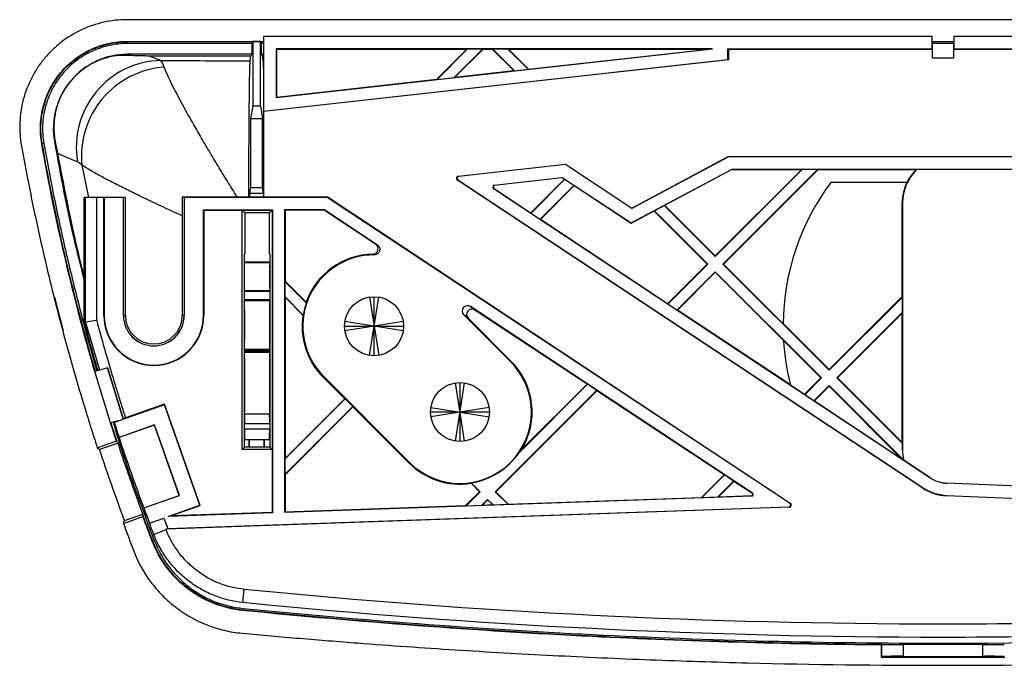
# Paper-space layout '_Bottom' of a CAD drawing. Header units: millimetres. Extents: x 11 to 183, y 73 to 133.
# Tile 1 of 2: x 11 to 103, y 73 to 133. Entities that reach past the tile are written whole.
import ezdxf

# ---------------------------------------------------------------- set-up
doc = ezdxf.new("R2010")
doc.units = ezdxf.units.MM

psp = doc.layouts.new('_Bottom')

# ---------------------------------------------------------------- linework, layer by layer
at = {"color": 7, "linetype": 'Continuous', "lineweight": 25}
for p, q in [((173.264, 133.077), (21.208, 133.077)), ((33.944, 131.505), (33.939, 131.51)), ((96.227, 131.505), (33.944, 131.505)), ((33.944, 131.505), (33.944, 124.567)), ((96.227, 131.505), (96.232, 131.51)), ((96.227, 130.348), (96.227, 131.505)), ((98.244, 131.505), (98.239, 131.51)), ((164.527, 131.505), (98.244, 131.505)), ((98.244, 131.505), (98.244, 130.348)), ((21.274, 131.056), (33.939, 131.056)), ((21.274, 130.857), (21.274, 131.056)), ((32.914, 131.014), (21.274, 131.014)), ((32.836, 130.857), (21.274, 130.857)), ((32.923, 131.032), (32.836, 130.857)), ((32.836, 130.857), (32.836, 129.857)), ((33.648, 131.032), (32.923, 131.032)), ((32.923, 131.032), (32.923, 125.063)), ((33.736, 130.857), (33.648, 131.032)), ((33.648, 125.063), (33.648, 131.032)), ((33.736, 129.857), (33.736, 130.857)), ((33.936, 130.857), (33.736, 130.857)), ((33.936, 131.049), (33.936, 116.531)), ((35.101, 130.348), (35.101, 125.833)), ((35.101, 125.833), (75.758, 130.348)), ((75.758, 130.348), (35.101, 130.348)), ((35.101, 130.348), (35.136, 130.313)), ((52.848, 130.313), (35.136, 130.313)), ((35.136, 130.313), (35.136, 125.872)), ((52.848, 130.313), (50.065, 127.53)), ((52.915, 130.331), (50.1, 127.516)), ((54.329, 130.331), (51.691, 127.693)), ((51.767, 127.719), (54.361, 130.313)), ((52.848, 130.313), (52.915, 130.331)), ((54.329, 130.331), (52.915, 130.331)), ((54.329, 130.331), (54.361, 130.313)), ((55.257, 130.313), (54.361, 130.313)), ((55.289, 130.331), (55.257, 130.313)), ((57.243, 128.327), (55.257, 130.313)), ((56.703, 130.331), (55.289, 130.331)), ((57.304, 128.316), (55.289, 130.331)), ((56.703, 130.331), (56.77, 130.313)), ((58.576, 128.458), (56.703, 130.331)), ((75.127, 130.313), (56.77, 130.313)), ((58.605, 128.478), (56.77, 130.313)), ((58.605, 128.478), (75.127, 130.313)), ((75.127, 130.313), (75.758, 130.348)), ((77.201, 130.348), (96.227, 130.348)), ((77.201, 129.371), (77.201, 130.348)), ((77.201, 130.348), (77.244, 130.305)), ((96.236, 130.305), (77.244, 130.305)), ((77.244, 130.305), (77.244, 129.332)), ((96.227, 130.348), (96.236, 130.34)), ((96.232, 131.056), (98.239, 131.056)), ((96.236, 131.049), (96.236, 129.513)), ((98.236, 130.857), (96.236, 130.857)), ((98.236, 129.513), (98.236, 131.049)), ((98.244, 130.348), (98.236, 130.34)), ((117.227, 130.305), (98.236, 130.305)), ((98.244, 130.348), (117.27, 130.348)), ((32.836, 129.857), (21.274, 129.857)), ((21.274, 129.746), (21.274, 129.857)), ((32.753, 129.692), (23.284, 129.692)), ((32.694, 129.246), (32.753, 129.692)), ((32.753, 129.692), (32.836, 129.857)), ((33.736, 129.857), (33.818, 129.692)), ((33.936, 129.857), (33.736, 129.857)), ((33.818, 129.692), (33.877, 129.242)), ((33.936, 129.692), (33.818, 129.692)), ((33.944, 124.567), (77.201, 129.371)), ((77.201, 129.371), (77.244, 129.332)), ((96.236, 129.513), (98.236, 129.513)), ((77.244, 129.332), (33.936, 124.522)), ((57.304, 128.316), (58.576, 128.458)), ((58.576, 128.458), (58.605, 128.478)), ((35.136, 125.872), (50.065, 127.53)), ((50.1, 127.516), (50.065, 127.53)), ((50.1, 127.516), (51.691, 127.693)), ((51.691, 127.693), (51.767, 127.719)), ((51.767, 127.719), (57.243, 128.327)), ((57.243, 128.327), (57.304, 128.316)), ((35.101, 125.833), (35.136, 125.872)), ((32.923, 125.063), (32.722, 123.857)), ((32.923, 125.063), (33.648, 125.063)), ((33.648, 125.063), (33.849, 123.857)), ((32.722, 123.857), (32.722, 117.439)), ((32.722, 123.857), (33.849, 123.857)), ((33.849, 117.439), (33.849, 123.857)), ((33.944, 124.567), (33.936, 124.557)), ((13.468, 121.551), (13.272, 121.517)), ((14.522, 121.737), (14.453, 121.724)), ((77.244, 120.283), (68.234, 115.477)), ((68.236, 115.528), (77.233, 120.326)), ((77.244, 120.283), (77.233, 120.326)), ((77.233, 120.326), (117.227, 120.326)), ((117.27, 120.283), (77.244, 120.283)), ((52.088, 118.507), (62.062, 119.614)), ((62.051, 119.569), (52.093, 118.463)), ((62.051, 119.569), (62.062, 119.614)), ((68.234, 115.477), (62.051, 119.569)), ((62.062, 119.614), (68.236, 115.528)), ((52.093, 118.463), (52.088, 118.507)), ((55.405, 117.668), (61.762, 118.374)), ((55.408, 117.659), (61.76, 118.365)), ((61.762, 118.374), (61.76, 118.365)), ((61.76, 118.365), (68.169, 114.122)), ((61.762, 118.374), (68.17, 114.133)), ((68.169, 114.122), (77.585, 119.144)), ((68.17, 114.133), (77.582, 119.153)), ((84.146, 119.135), (76.022, 111.012)), ((84.079, 119.118), (76.022, 111.061)), ((76.729, 110.305), (85.56, 119.135)), ((76.779, 110.305), (85.592, 119.118)), ((77.536, 119.118), (84.079, 119.118)), ((77.582, 119.153), (77.585, 119.144)), ((77.582, 119.153), (118.401, 119.126)), ((77.585, 119.144), (118.409, 119.118)), ((84.146, 119.135), (84.079, 119.118)), ((84.146, 119.135), (85.56, 119.135)), ((85.592, 119.118), (85.56, 119.135)), ((85.592, 119.118), (94.756, 119.118)), ((94.794, 119.133), (94.756, 119.118)), ((32.722, 117.439), (32.633, 116.906)), ((32.722, 117.439), (33.849, 117.439)), ((33.936, 116.919), (33.849, 117.439)), ((52.02, 118.161), (51.996, 118.125)), ((95.357, 89.425), (51.996, 118.125)), ((52.02, 118.161), (95.381, 89.461)), ((61.972, 118.224), (58.812, 115.063)), ((62.002, 118.205), (58.829, 115.031)), ((62.853, 117.641), (59.68, 114.468)), ((62.883, 117.622), (59.722, 114.461)), ((93.878, 117.918), (86.786, 117.918)), ((21.06, 116.513), (17.236, 116.513)), ((17.236, 104.923), (17.236, 116.513)), ((17.357, 104.939), (17.357, 116.513)), ((18.375, 116.513), (18.375, 105.074)), ((19.06, 105.513), (19.06, 116.513)), ((19.095, 116.505), (19.086, 116.513)), ((19.095, 116.505), (19.095, 105.513)), ((20.877, 116.505), (19.095, 116.505)), ((20.877, 116.505), (20.886, 116.513)), ((20.877, 105.513), (20.877, 116.505)), ((20.886, 105.513), (20.886, 116.513)), ((21.06, 105.513), (21.06, 116.513)), ((39.942, 116.531), (26.36, 116.531)), ((26.36, 116.531), (26.36, 105.513)), ((26.544, 116.522), (26.535, 116.531)), ((26.535, 116.531), (26.535, 105.513)), ((26.544, 116.522), (26.544, 105.513)), ((39.876, 116.522), (26.544, 116.522)), ((39.876, 116.522), (39.879, 116.531)), ((82.983, 87.99), (39.876, 116.522)), ((39.942, 116.531), (83.007, 88.026)), ((55.405, 117.276), (55.424, 117.305)), ((96.007, 90.403), (55.405, 117.276)), ((58.812, 115.063), (55.424, 117.305)), ((76.022, 111.012), (71.262, 115.772)), ((76.022, 111.061), (71.294, 115.789)), ((93.429, 116.018), (93.462, 116.018)), ((93.429, 107.274), (93.429, 116.018)), ((93.462, 116.018), (93.462, 93.018)), ((28.325, 115.348), (34.77, 115.348)), ((28.325, 105.513), (28.325, 115.348)), ((28.325, 115.348), (28.36, 115.313)), ((28.36, 115.313), (34.736, 115.313)), ((28.36, 115.313), (28.36, 105.513)), ((31.936, 93.013), (31.936, 115.313)), ((32.184, 115.065), (31.936, 115.313)), ((34.487, 115.065), (32.184, 115.065)), ((32.184, 115.065), (32.184, 111.245)), ((34.487, 115.065), (34.77, 115.348)), ((34.487, 111.245), (34.487, 115.065)), ((34.736, 115.313), (34.736, 87.171)), ((34.77, 115.348), (34.77, 87.137)), ((39.602, 115.348), (35.901, 115.348)), ((35.901, 115.348), (35.901, 87.177)), ((35.901, 115.348), (35.936, 115.313)), ((35.936, 115.313), (35.936, 108.721)), ((39.591, 115.313), (35.936, 115.313)), ((39.602, 115.348), (39.591, 115.313)), ((44.373, 112.148), (39.591, 115.313)), ((44.54, 112.08), (39.602, 115.348)), ((58.812, 115.063), (58.829, 115.031)), ((59.68, 114.468), (58.829, 115.031)), ((68.234, 115.477), (68.236, 115.528)), ((75.266, 110.305), (70.308, 115.263)), ((75.315, 110.305), (70.34, 115.28)), ((59.722, 114.461), (59.68, 114.468)), ((71.576, 106.615), (59.722, 114.461)), ((68.17, 114.133), (68.169, 114.122)), ((32.184, 111.245), (32.154, 111.214)), ((32.154, 93.232), (32.154, 111.214)), ((32.167, 110.51), (32.167, 111.227)), ((34.487, 111.245), (34.517, 111.214)), ((34.504, 111.227), (34.504, 110.51)), ((34.517, 111.214), (34.517, 93.232)), ((76.022, 111.061), (76.022, 111.012)), ((32.167, 110.51), (34.504, 110.51)), ((32.167, 110.51), (32.167, 110.414)), ((34.504, 110.414), (32.167, 110.414)), ((34.504, 110.414), (34.504, 110.51)), ((75.266, 110.305), (71.576, 106.615)), ((75.315, 110.305), (71.593, 106.582)), ((75.266, 110.305), (75.315, 110.305)), ((86.629, 100.405), (76.729, 110.305)), ((76.779, 110.305), (76.729, 110.305)), ((82.337, 104.747), (76.779, 110.305)), ((76.022, 109.597), (72.444, 106.019)), ((76.022, 109.548), (72.486, 106.012)), ((85.922, 99.698), (76.022, 109.597)), ((76.022, 109.548), (76.022, 109.597)), ((82.375, 103.196), (76.022, 109.548)), ((35.918, 108.689), (35.936, 108.721)), ((35.918, 108.689), (35.918, 107.275)), ((35.918, 108.689), (37.918, 106.689)), ((37.904, 106.753), (35.936, 108.721)), ((32.167, 107.849), (32.167, 107.753)), ((32.167, 107.849), (34.504, 107.849)), ((32.167, 107.019), (32.167, 107.753)), ((34.504, 107.753), (32.167, 107.753)), ((34.504, 107.753), (34.504, 107.849)), ((34.504, 107.753), (34.504, 107.019)), ((14.467, 107.23), (15.26, 104.08)), ((32.167, 107.019), (34.504, 107.019)), ((34.504, 106.884), (32.168, 106.884)), ((35.918, 107.275), (35.936, 107.208)), ((37.637, 105.557), (35.918, 107.275)), ((35.936, 107.208), (35.936, 92.187)), ((37.599, 105.545), (35.936, 107.208)), ((37.918, 106.689), (37.904, 106.753)), ((43.803, 107.233), (44.669, 101.802)), ((43.803, 101.802), (44.669, 107.233)), ((44.236, 101.768), (44.236, 107.268)), ((71.576, 106.615), (71.593, 106.582)), ((72.444, 106.019), (71.593, 106.582)), ((93.429, 107.274), (86.629, 100.474)), ((86.629, 100.405), (93.453, 107.229)), ((93.453, 107.229), (93.429, 107.274)), ((93.453, 105.815), (93.453, 107.229)), ((19.06, 105.513), (19.095, 105.513)), ((20.877, 105.513), (21.06, 105.513)), ((26.544, 105.513), (26.36, 105.513)), ((28.36, 105.513), (28.325, 105.513)), ((37.637, 105.557), (37.599, 105.545)), ((52.58, 105.571), (56.934, 101.217)), ((52.996, 105.254), (52.58, 105.571)), ((79.494, 88.944), (53.21, 106.341)), ((53.21, 106.341), (53.626, 106.024)), ((64.072, 99.11), (53.626, 106.024)), ((72.486, 106.012), (72.444, 106.019)), ((83.015, 99.044), (72.486, 106.012)), ((93.453, 105.815), (87.336, 99.698)), ((87.405, 99.698), (93.429, 105.721)), ((93.429, 105.721), (93.453, 105.815)), ((93.429, 93.675), (93.429, 105.721)), ((18.693, 100.425), (17.357, 104.939)), ((17.358, 104.937), (18.375, 105.073)), ((46.951, 104.085), (41.52, 104.951)), ((46.951, 104.951), (41.52, 104.085)), ((52.996, 105.254), (56.984, 101.266)), ((82.337, 104.766), (86.629, 100.474)), ((41.486, 104.518), (46.986, 104.518)), ((82.376, 103.175), (85.853, 99.698)), ((32.167, 102.214), (32.167, 102.244)), ((34.504, 102.244), (32.167, 102.244)), ((32.167, 102.214), (34.504, 102.214)), ((32.168, 102.379), (34.504, 102.379)), ((34.503, 102.067), (32.168, 102.067)), ((34.504, 102.244), (34.504, 102.214)), ((56.934, 101.217), (56.984, 101.266)), ((19.425, 100.649), (18.223, 100.281)), ((19.685, 95.5), (18.223, 100.281)), ((20.887, 95.868), (19.425, 100.649)), ((86.629, 100.474), (86.629, 100.405)), ((39.537, 99.819), (39.487, 99.769)), ((41.502, 97.754), (39.487, 99.769)), ((47.537, 91.819), (39.537, 99.819)), ((52.669, 93.802), (51.803, 99.233)), ((51.803, 93.802), (52.669, 99.233)), ((52.236, 93.768), (52.236, 99.268)), ((64.114, 99.103), (57.732, 92.722)), ((64.072, 99.11), (57.946, 92.985)), ((64.072, 99.11), (64.114, 99.103)), ((64.965, 98.54), (64.114, 99.103)), ((84.334, 98.179), (85.853, 99.698)), ((85.922, 99.698), (84.358, 98.134)), ((85.853, 99.698), (85.922, 99.698)), ((93.453, 93.581), (87.336, 99.698)), ((87.405, 99.698), (87.336, 99.698)), ((87.405, 99.698), (93.429, 93.675)), ((64.965, 98.54), (55.516, 89.091)), ((64.982, 98.508), (55.566, 89.091)), ((64.965, 98.54), (64.982, 98.508)), ((76.836, 90.662), (64.982, 98.508)), ((83.012, 99.054), (84.334, 98.179)), ((84.334, 98.179), (84.358, 98.134)), ((86.629, 98.991), (85.209, 97.571)), ((85.268, 97.561), (86.629, 98.922)), ((93.562, 92.058), (86.629, 98.991)), ((86.629, 98.922), (86.629, 98.991)), ((86.629, 98.922), (93.318, 92.232)), ((24.716, 97.245), (21.073, 95.966)), ((24.694, 97.2), (24.716, 97.245)), ((28.027, 87.809), (24.716, 97.245)), ((41.552, 97.754), (35.918, 92.121)), ((41.502, 97.754), (35.936, 92.187)), ((41.552, 97.754), (41.502, 97.754)), ((41.552, 97.754), (42.259, 97.047)), ((85.209, 97.571), (84.358, 98.134)), ((85.268, 97.561), (85.209, 97.571)), ((85.268, 97.561), (93.318, 92.232)), ((24.694, 97.2), (20.017, 95.559)), ((27.983, 87.831), (24.694, 97.2)), ((32.172, 96.35), (34.499, 96.35)), ((42.259, 97.047), (35.918, 90.706)), ((42.259, 96.998), (35.936, 90.674)), ((42.259, 97.047), (42.259, 96.998)), ((47.487, 91.769), (42.259, 96.998)), ((54.986, 96.518), (49.486, 96.518)), ((49.52, 96.951), (54.951, 96.085)), ((54.951, 96.951), (49.52, 96.085)), ((20.35, 95.703), (19.709, 95.507)), ((20.006, 95.564), (19.996, 95.595)), ((20.887, 95.868), (20.852, 95.857)), ((21.073, 95.966), (20.877, 95.9)), ((34.504, 95.423), (32.167, 95.423)), ((32.167, 94.948), (32.167, 95.423)), ((34.504, 95.423), (34.504, 94.948)), ((23.781, 95.299), (20.472, 94.138)), ((23.786, 95.311), (20.478, 94.149)), ((23.786, 95.311), (23.781, 95.299)), ((26.082, 88.744), (23.781, 95.299)), ((26.093, 88.739), (23.786, 95.311)), ((32.167, 94.948), (34.504, 94.948)), ((20.232, 93.815), (18.451, 93.19)), ((20.376, 93.621), (18.658, 93.018)), ((20.311, 93.709), (20.376, 93.621)), ((32.176, 93.948), (34.496, 93.948)), ((32.586, 93.232), (32.584, 93.948)), ((33.993, 93.948), (33.991, 93.232)), ((93.429, 93.675), (93.453, 93.581)), ((93.453, 93.018), (93.453, 93.581)), ((32.154, 93.232), (31.936, 93.013)), ((34.736, 93.013), (31.936, 93.013)), ((34.517, 93.232), (32.154, 93.232)), ((34.517, 93.232), (34.736, 93.013)), ((93.453, 93.018), (93.462, 93.018)), ((35.918, 92.121), (35.936, 92.187)), ((35.918, 92.121), (35.918, 90.706)), ((47.537, 91.819), (47.487, 91.769)), ((93.318, 92.232), (93.56, 92.048)), ((93.562, 92.058), (93.56, 92.048)), ((93.56, 92.048), (93.58, 92.019)), ((96.011, 90.41), (93.58, 92.019)), ((35.918, 90.706), (35.936, 90.674)), ((35.936, 90.674), (35.936, 87.213)), ((53.262, 89.882), (53.274, 89.919)), ((54.102, 89.091), (53.274, 89.919)), ((76.836, 90.662), (74.743, 88.568)), ((76.878, 90.654), (74.776, 88.552)), ((76.241, 88.603), (77.729, 90.091)), ((77.746, 90.059), (76.31, 88.623)), ((76.836, 90.662), (76.878, 90.654)), ((77.729, 90.091), (76.878, 90.654)), ((77.729, 90.091), (77.746, 90.059)), ((79.475, 88.915), (77.746, 90.059)), ((96.007, 90.403), (96.011, 90.41)), ((97.599, 89.886), (97.6, 89.895)), ((113.664, 89.204), (97.6, 89.895)), ((54.053, 89.091), (52.762, 87.801)), ((54.102, 89.091), (52.795, 87.784)), ((54.053, 89.091), (53.262, 89.882)), ((54.053, 89.091), (54.102, 89.091)), ((55.516, 89.091), (56.687, 87.92)), ((55.566, 89.091), (55.516, 89.091)), ((56.718, 87.939), (55.566, 89.091)), ((95.381, 89.461), (95.357, 89.425)), ((167.177, 86.894), (97.599, 89.886)), ((22.773, 87.583), (26.082, 88.744)), ((22.785, 87.577), (26.093, 88.739)), ((26.093, 88.739), (26.082, 88.744)), ((35.901, 87.177), (79.424, 88.697)), ((54.809, 88.384), (54.26, 87.835)), ((54.809, 88.335), (54.33, 87.855)), ((55.321, 87.873), (54.809, 88.384)), ((54.809, 88.335), (54.809, 88.384)), ((55.256, 87.888), (54.809, 88.335)), ((56.718, 87.939), (74.743, 88.568)), ((74.776, 88.552), (74.743, 88.568)), ((74.776, 88.552), (76.241, 88.603)), ((76.241, 88.603), (76.31, 88.623)), ((76.31, 88.623), (79.423, 88.732)), ((79.424, 88.697), (79.423, 88.732)), ((79.494, 88.944), (79.475, 88.915)), ((97.552, 88.757), (97.55, 88.713)), ((169.449, 85.622), (97.55, 88.713)), ((97.552, 88.757), (169.455, 85.665)), ((82.9, 87.644), (24.837, 85.616)), ((25.016, 85.666), (82.898, 87.687)), ((25.04, 86.798), (27.983, 87.831)), ((25.267, 86.84), (28.027, 87.809)), ((34.736, 87.171), (25.267, 86.84)), ((27.983, 87.831), (28.027, 87.809)), ((34.77, 87.137), (34.736, 87.171)), ((35.901, 87.177), (35.936, 87.213)), ((35.936, 87.213), (52.762, 87.801)), ((52.795, 87.784), (52.762, 87.801)), ((52.795, 87.784), (54.26, 87.835)), ((54.26, 87.835), (54.33, 87.855)), ((54.33, 87.855), (55.256, 87.888)), ((55.256, 87.888), (55.321, 87.873)), ((55.321, 87.873), (56.687, 87.92)), ((56.687, 87.92), (56.718, 87.939)), ((82.898, 87.687), (82.9, 87.644)), ((82.983, 87.99), (83.007, 88.026)), ((20.881, 86.136), (22.7, 86.774)), ((20.981, 86.415), (22.692, 87.016)), ((22.692, 87.016), (22.695, 86.906)), ((23.31, 86.153), (24.641, 86.621)), ((23.315, 86.164), (24.646, 86.632)), ((24.646, 86.632), (24.641, 86.621)), ((24.641, 86.621), (25.01, 85.657)), ((24.646, 86.632), (25.016, 85.666)), ((34.77, 87.137), (25.04, 86.798)), ((25.04, 86.798), (25.267, 86.84)), ((23.704, 85.123), (24.855, 85.568)), ((25.02, 85.631), (24.837, 85.616)), ((24.855, 85.568), (24.837, 85.616)), ((25.016, 85.666), (25.01, 85.657)), ((25.01, 85.657), (25.02, 85.631)), ((23.757, 84.545), (23.572, 84.473)), ((32.019, 78.768), (32.142, 79.996)), ((32.025, 78.226), (32.005, 78.028)), ((91.528, 74.847), (91.486, 74.805)), ((91.486, 74.805), (91.486, 73.692)), ((91.528, 73.734), (91.528, 74.847)), ((93.528, 74.867), (93.528, 73.755)), ((100.944, 73.755), (100.944, 74.867)), ((91.528, 73.734), (91.486, 73.692))]:
    psp.add_line(p, q, dxfattribs=at)
at = {"color": 8, "linetype": 'Continuous', "lineweight": 25}
for p, q in [((33.936, 131.014), (33.657, 131.014)), ((98.236, 131.014), (96.236, 131.014)), ((17.02, 119.519), (17.619, 116.513)), ((32.633, 116.906), (33.936, 116.906)), ((20.844, 95.884), (19.39, 100.639))]:
    psp.add_line(p, q, dxfattribs=at)
at = {"color": 7, "linetype": 'Continuous', "lineweight": 25, "flags": 128}
for points in [[(55.405, 117.668), (55.406, 117.664), (55.408, 117.659)], [(14.405, 107.256), (14.41, 107.236), (14.415, 107.217)], [(17.357, 104.939), (17.305, 104.932), (17.236, 104.923)], [(20.017, 95.559), (20.011, 95.561), (20.006, 95.564)], [(20.311, 93.709), (20.271, 93.762), (20.232, 93.815)], [(20.478, 94.149), (20.475, 94.144), (20.472, 94.138)], [(32.616, 93.232), (32.614, 93.745), (32.613, 93.948)], [(33.958, 93.948), (33.957, 93.745), (33.955, 93.232)], [(22.785, 87.577), (22.779, 87.58), (22.773, 87.583)], [(22.7, 86.774), (22.698, 86.84), (22.695, 86.906)], [(23.315, 86.164), (23.312, 86.159), (23.31, 86.153)]]:
    psp.add_lwpolyline(points, dxfattribs=at)
at = {"color": 7, "linetype": 'Continuous', "lineweight": 25}
for centre in [(44.236, 104.518), (52.236, 96.518)]:
    psp.add_circle(centre, 2.75, dxfattribs=at)
for centre, radius, start, end in [((24.545, 121.219), 8.055, 91.30942, 189.70596), ((25.268, 120.383), 8.293, 94.06699, 185.98205), ((52.111, 118.299), 0.209, 96.33784, 236.5), ((52.111, 118.299), 0.165, 96.33784, 236.5), ((97.736, 116.018), 4.274, 133.20677, 180), ((97.736, 116.018), 4.3, 133.86866, 153.77735), ((55.535, 117.472), 0.235, 123.64633, 236.5), ((55.535, 117.472), 0.2, 96.33784, 236.5), ((104.736, 104.518), 22.4, 143.25789, 179.4145), ((97.736, 116.018), 4.307, 153.82309, 180), ((40.362, 116.484), 7.74, 176.87402, 179.65491), ((44.236, 104.518), 6.645, 89.77222, 225), ((44.236, 104.518), 6.715, 91.09918, 160.5532), ((-163.862, 109.131), 196.033, 359.62523, 0.37477), ((230.533, 109.131), 196.033, 179.62523, 180.37477), ((41.342, 107.002), 9.175, 179.89217, 180.73612), ((-158.588, 104.631), 190.769, 359.32352, 0.67648), ((225.259, 104.631), 190.769, 179.32352, 180.67648), ((25.329, 107.002), 9.175, 359.26388, 0.10783), ((44.236, 104.518), 6.68, 161.0292, 171.05246), ((52.931, 105.926), 0.5, 56.11689, 225.31811), ((23.71, 105.513), 4.65, 180, 0), ((23.71, 105.513), 4.615, 180, 0), ((23.71, 105.513), 2.833, 180, 0), ((23.71, 105.513), 2.825, 180, 0), ((23.71, 105.513), 2.65, 180, 0), ((44.236, 104.518), 6.715, 171.2042, 225), ((53.347, 105.609), 0.5, 56.11689, 225.31811), ((104.736, 104.518), 22.4, 183.38325, 194.14496), ((41.342, 102.261), 9.175, 179.26388, 180.10783), ((39.257, 102.19), 7.09, 179.81249, 180.99862), ((-157.824, 99.062), 190.015, 359.18237, 0.90614), ((224.495, 99.062), 190.015, 179.09386, 180.81763), ((28.62, 102.182), 5.884, 358.8798, 0.30908), ((25.329, 102.261), 9.175, 359.89217, 0.73612), ((52.236, 96.518), 6.645, 225, 45), ((52.236, 96.518), 6.715, 328.25638, 45), ((88.459, 95.556), 56.293, 179.19111, 180.13468), ((-21.788, 95.556), 56.293, 359.86532, 0.80889), ((61.997, 94.709), 29.832, 179.5396, 181.4604), ((7.027, 94.688), 27.478, 358.45733, 0.54267), ((52.236, 96.518), 6.68, 278.94754, 325.36985), ((97.736, 93.018), 4.283, 180, 192.953), ((97.736, 93.018), 4.274, 180, 193.50997), ((52.236, 96.518), 6.715, 225, 278.7958), ((97.734, 93.012), 3.129, 236.5, 267.5382), ((97.734, 93.012), 3.12, 236.5, 267.5382), ((97.736, 93.018), 4.309, 236.5, 267.5382), ((97.736, 93.018), 4.265, 236.5, 267.5382), ((79.42, 88.832), 0.1, 272, 56.5), ((79.42, 88.832), 0.135, 272, 56.5), ((82.892, 87.852), 0.165, 272, 56.5), ((82.892, 87.852), 0.209, 272, 56.5), ((58.51, 81.362), 37.93, 172.55775, 172.77016), ((97.236, 787.417), 713.749, 269.538378, 270.461544), ((97.236, 787.417), 713.672, 269.702285, 270.297636)]:
    psp.add_arc(centre, radius, start, end, dxfattribs=at)
for points, knots in [([(21.208, 133.077), (20.472, 133.077), (19.75, 132.996), (18.687, 132.76), (18.336, 132.662), (17.641, 132.425), (17.301, 132.288), (16.314, 131.825), (15.694, 131.448), (14.823, 130.775), (14.545, 130.535), (14.022, 130.031), (13.775, 129.765), (13.31, 129.208), (13.092, 128.916), (12.688, 128.305), (12.501, 127.988), (12.001, 127.017), (11.741, 126.34), (11.461, 125.279), (11.387, 124.918), (11.279, 124.197), (11.245, 123.836), (11.216, 123.111), (11.221, 122.748), (11.272, 122.019), (11.317, 121.653), (11.382, 121.291)], [0, 0, 0, 0, 0.125, 0.125, 0.1875, 0.1875, 0.25, 0.25, 0.375, 0.375, 0.4375, 0.4375, 0.5, 0.5, 0.5625, 0.5625, 0.625, 0.625, 0.75, 0.75, 0.8125, 0.8125, 0.875, 0.875, 0.9375, 0.9375, 1, 1, 1, 1]), ([(13.272, 121.517), (13.169, 122.107), (13.131, 122.7), (13.17, 123.581), (13.198, 123.874), (13.288, 124.458), (13.349, 124.751), (13.58, 125.611), (13.793, 126.159), (14.201, 126.945), (14.353, 127.202), (14.683, 127.696), (14.86, 127.932), (15.238, 128.383), (15.439, 128.597), (15.865, 129.005), (16.092, 129.2), (16.8, 129.742), (17.303, 130.047), (18.372, 130.545), (18.942, 130.738), (20.092, 130.992), (20.677, 131.056), (21.274, 131.056)], [0, 0, 0, 0, 0.125, 0.125, 0.1875, 0.1875, 0.25, 0.25, 0.375, 0.375, 0.4375, 0.4375, 0.5, 0.5, 0.5625, 0.5625, 0.625, 0.625, 0.75, 0.75, 0.875, 0.875, 1, 1, 1, 1]), ([(13.314, 121.524), (13.211, 122.111), (13.173, 122.701), (13.212, 123.578), (13.24, 123.869), (13.329, 124.45), (13.39, 124.742), (13.619, 125.597), (13.831, 126.142), (14.238, 126.924), (14.389, 127.18), (14.717, 127.671), (14.893, 127.906), (15.269, 128.354), (15.469, 128.568), (15.893, 128.974), (16.118, 129.167), (16.823, 129.707), (17.323, 130.01), (18.387, 130.505), (18.954, 130.697), (20.098, 130.95), (20.68, 131.014), (21.274, 131.014)], [0, 0, 0, 0, 0.125, 0.125, 0.1875, 0.1875, 0.25, 0.25, 0.375, 0.375, 0.4375, 0.4375, 0.5, 0.5, 0.5625, 0.5625, 0.625, 0.625, 0.75, 0.75, 0.875, 0.875, 1, 1, 1, 1]), ([(21.274, 130.857), (20.692, 130.857), (20.12, 130.794), (18.999, 130.546), (18.443, 130.358), (17.4, 129.872), (16.909, 129.575), (16.219, 129.046), (15.998, 128.857), (15.582, 128.459), (15.386, 128.249), (15.017, 127.809), (14.844, 127.579), (14.523, 127.098), (14.374, 126.847), (13.976, 126.08), (13.768, 125.545), (13.544, 124.707), (13.484, 124.421), (13.396, 123.851), (13.368, 123.565), (13.331, 122.705), (13.367, 122.127), (13.468, 121.551)], [0, 0, 0, 0, 0.125, 0.125, 0.25, 0.25, 0.375, 0.375, 0.4375, 0.4375, 0.5, 0.5, 0.5625, 0.5625, 0.625, 0.625, 0.75, 0.75, 0.8125, 0.8125, 0.875, 0.875, 1, 1, 1, 1]), ([(21.274, 129.857), (20.273, 129.857), (19.259, 129.634), (17.429, 128.784), (16.614, 128.156), (15.322, 126.617), (14.845, 125.704), (14.324, 123.751), (14.28, 122.711), (14.453, 121.724)], [0, 0, 0, 0, 0.25, 0.25, 0.5, 0.5, 0.75, 0.75, 1, 1, 1, 1]), ([(21.274, 129.746), (21.038, 129.756), (20.771, 129.755), (20.152, 129.7), (19.8, 129.648), (19.185, 129.487), (18.968, 129.42), (18.628, 129.292), (18.512, 129.245), (18.274, 129.14), (18.151, 129.081), (17.781, 128.889), (17.532, 128.74), (17.036, 128.395), (16.786, 128.195), (16.318, 127.76), (16.096, 127.524), (15.787, 127.139), (15.688, 127.006), (15.502, 126.737), (15.414, 126.6), (15.168, 126.182), (15.023, 125.891), (14.784, 125.311), (14.689, 125.022), (14.539, 124.449), (14.487, 124.168), (14.418, 123.628), (14.401, 123.367), (14.394, 122.863), (14.405, 122.618), (14.449, 122.159), (14.481, 121.941), (14.522, 121.737)], [0, 0, 0, 0, 0.125, 0.125, 0.25, 0.25, 0.3125, 0.3125, 0.34375, 0.34375, 0.375, 0.375, 0.4375, 0.4375, 0.5, 0.5, 0.5625, 0.5625, 0.59375, 0.59375, 0.625, 0.625, 0.6875, 0.6875, 0.75, 0.75, 0.8125, 0.8125, 0.875, 0.875, 0.9375, 0.9375, 1, 1, 1, 1]), ([(23.284, 129.692), (23.203, 129.692), (23.125, 129.692), (22.982, 129.693), (22.917, 129.694), (22.736, 129.697), (22.634, 129.699), (22.443, 129.703), (22.356, 129.706), (22.192, 129.711), (22.115, 129.713), (21.747, 129.725), (21.502, 129.735), (21.274, 129.746)], [0, 0, 0, 0, 0.0625, 0.0625, 0.125, 0.125, 0.25, 0.25, 0.375, 0.375, 0.5, 0.5, 1, 1, 1, 1]), ([(32.561, 116.531), (32.562, 116.901), (32.564, 118.205), (32.573, 120.303), (32.586, 122.723), (32.603, 124.845), (32.623, 126.608), (32.645, 127.967), (32.669, 128.908), (32.686, 129.133), (32.694, 129.246)], [0, 0, 0, 0, 0.053514, 0.188307, 0.323097, 0.457888, 0.592727, 0.727566, 0.863783, 1, 1, 1, 1]), ([(33.877, 129.242), (33.885, 129.127), (33.902, 128.895), (33.922, 128.194), (33.932, 127.519), (33.936, 127.311)], [0, 0, 0, 0, 0.409221, 0.818442, 1, 1, 1, 1]), ([(11.382, 121.291), (11.464, 120.843), (11.627, 119.949), (12.026, 117.856), (12.601, 115.017), (13.389, 111.44), (14.239, 107.877), (15.15, 104.33), (16.122, 100.798), (17.012, 97.769), (17.793, 95.234), (18.231, 93.871), (18.451, 93.19)], [0, 0, 0, 0, 0.047039, 0.094084, 0.220383, 0.346699, 0.472998, 0.599313, 0.725612, 0.851928, 0.925964, 1, 1, 1, 1]), ([(18.223, 100.281), (17.984, 101.099), (17.751, 101.918), (15.802, 108.926), (14.384, 115.192), (13.272, 121.517)], [0, 0, 0, 0, 0.0663443, 0.0663443, 0.5663443, 0.5663443, 0.5663443, 0.5663443]), ([(18.263, 100.294), (18.024, 101.111), (17.791, 101.93), (15.843, 108.936), (14.425, 115.201), (13.314, 121.524)], [0.4336694, 0.4336694, 0.4336694, 0.4336694, 0.5, 0.5, 1, 1, 1, 1]), ([(13.468, 121.551), (13.795, 119.776), (14.449, 116.225), (15.607, 110.934), (16.926, 105.682), (17.848, 102.144), (18.403, 100.382), (18.416, 100.34)], [0, 0, 0, 0, 0.248516, 0.497033, 0.745549, 0.994065, 1, 1, 1, 1]), ([(14.453, 121.724), (15.033, 118.559), (15.841, 114.145), (16.97, 109.803), (17.29, 108.574)], [0, 0, 0, 0, 0.7169109, 1, 1, 1, 1]), ([(14.522, 121.737), (14.536, 121.666), (14.55, 121.593), (14.581, 121.436), (14.597, 121.353), (14.631, 121.175), (14.649, 121.081), (14.687, 120.877), (14.707, 120.767), (14.728, 120.654)], [0, 0, 0, 0, 0.25, 0.25, 0.5, 0.5, 0.75, 0.75, 1, 1, 1, 1]), ([(14.728, 120.654), (15.315, 117.596), (16.067, 113.685), (17.026, 109.82), (17.236, 108.977)], [0, 0, 0, 0, 0.781902, 1, 1, 1, 1]), ([(44.107, 111.232), (44.213, 111.234), (44.317, 111.27), (44.485, 111.399), (44.548, 111.49), (44.607, 111.693), (44.603, 111.804), (44.53, 112.002), (44.462, 112.09), (44.373, 112.148)], [0, 0, 0, 0, 0.25, 0.25, 0.5, 0.5, 0.75, 0.75, 1, 1, 1, 1]), ([(44.54, 112.08), (44.63, 112.02), (44.698, 111.933), (44.771, 111.732), (44.774, 111.62), (44.712, 111.416), (44.647, 111.324), (44.476, 111.198), (44.37, 111.163), (44.262, 111.163)], [0, 0, 0, 0, 0.25, 0.25, 0.5, 0.5, 0.75, 0.75, 1, 1, 1, 1]), ([(44.262, 111.163), (44.249, 111.169), (44.236, 111.175), (44.223, 111.18), (44.184, 111.198), (44.145, 111.215), (44.107, 111.232)], [0, 0, 0, 0, 0.001, 0.001, 0.001, 0.0040036, 0.0040036, 0.0040036, 0.0040036]), ([(18.52, 100.372), (18.304, 101.112), (17.862, 102.625), (17.447, 104.146), (17.236, 104.923)], [0, 0, 0, 0, 0.488813, 1, 1, 1, 1]), ([(18.375, 105.074), (18.493, 104.638), (18.731, 103.767), (19.099, 102.463), (19.475, 101.16), (19.86, 99.859), (20.255, 98.559), (20.658, 97.261), (20.935, 96.398), (21.073, 95.966)], [0, 0, 0, 0, 0.142565, 0.285217, 0.427961, 0.570805, 0.713755, 0.856818, 1, 1, 1, 1]), ([(19.916, 95.571), (20.236, 94.53), (21.382, 90.809), (22.763, 87.168), (23.757, 84.545)], [0, 0, 0, 0, 0.27973, 1, 1, 1, 1]), ([(18.515, 93.079), (18.509, 93.089), (18.504, 93.098), (18.498, 93.107), (18.493, 93.117), (18.487, 93.126), (18.482, 93.136), (18.476, 93.145), (18.471, 93.154), (18.466, 93.164), (18.461, 93.173), (18.455, 93.181), (18.451, 93.19)], [0.00973555, 0.00973555, 0.00973555, 0.00973555, 0.01034629, 0.01034629, 0.01034629, 0.010957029, 0.010957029, 0.010957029, 0.011567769, 0.011567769, 0.011567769, 0.012137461, 0.012137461, 0.012137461, 0.012137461]), ([(20.881, 86.136), (21.034, 85.718), (21.34, 84.883), (21.653, 84.05), (21.81, 83.634)], [0, 0, 0, 0, 0.4999709, 1, 1, 1, 1]), ([(32.142, 79.996), (31.335, 80.077), (30.558, 80.266), (29.436, 80.709), (29.068, 80.885), (28.369, 81.281), (28.035, 81.502), (27.399, 81.988), (27.095, 82.255), (26.526, 82.831), (26.263, 83.136), (25.904, 83.616), (25.789, 83.781), (25.571, 84.117), (25.468, 84.289), (25.174, 84.818), (25.002, 85.188), (24.855, 85.568)], [0, 0, 0, 0, 0.00273889, 0.00273889, 0.00410833, 0.00410833, 0.00547777, 0.00547777, 0.00684721, 0.00684721, 0.00821666, 0.00821666, 0.00890138, 0.00890138, 0.0095861, 0.0095861, 0.01095554, 0.01095554, 0.01095554, 0.01095554]), ([(32.005, 78.028), (31.066, 78.122), (30.156, 78.345), (28.864, 78.857), (28.445, 79.057), (27.629, 79.52), (27.24, 79.778), (26.504, 80.342), (26.157, 80.648), (25.503, 81.309), (25.195, 81.667), (24.359, 82.786), (23.91, 83.597), (23.572, 84.473)], [0, 0, 0, 0, 0.25, 0.25, 0.375, 0.375, 0.5, 0.5, 0.625, 0.625, 0.75, 0.75, 1, 1, 1, 1]), ([(32.01, 78.07), (31.074, 78.163), (30.168, 78.386), (28.882, 78.895), (28.464, 79.095), (27.651, 79.555), (27.264, 79.812), (26.531, 80.374), (26.185, 80.679), (25.534, 81.338), (25.227, 81.694), (24.395, 82.808), (23.947, 83.615), (23.611, 84.488)], [0, 0, 0, 0, 0.25, 0.25, 0.375, 0.375, 0.5, 0.5, 0.625, 0.625, 0.75, 0.75, 1, 1, 1, 1]), ([(32.019, 78.768), (31.098, 78.86), (30.211, 79.076), (28.929, 79.582), (28.509, 79.783), (27.712, 80.235), (27.331, 80.487), (26.605, 81.042), (26.258, 81.347), (25.608, 82.003), (25.31, 82.351), (24.899, 82.899), (24.768, 83.086), (24.52, 83.47), (24.402, 83.666), (24.067, 84.27), (23.87, 84.692), (23.704, 85.123)], [0, 0, 0, 0, 0.00273889, 0.00273889, 0.00410833, 0.00410833, 0.00547777, 0.00547777, 0.00684721, 0.00684721, 0.00821666, 0.00821666, 0.00890138, 0.00890138, 0.0095861, 0.0095861, 0.01095554, 0.01095554, 0.01095554, 0.01095554]), ([(23.757, 84.545), (24.089, 83.685), (24.529, 82.891), (25.349, 81.794), (25.651, 81.443), (26.292, 80.794), (26.632, 80.494), (27.353, 79.941), (27.735, 79.688), (28.535, 79.235), (28.946, 79.039), (30.212, 78.537), (31.104, 78.318), (32.025, 78.226)], [0, 0, 0, 0, 0.25, 0.25, 0.375, 0.375, 0.5, 0.5, 0.625, 0.625, 0.75, 0.75, 1, 1, 1, 1]), ([(21.81, 83.634), (22.209, 82.579), (22.744, 81.603), (23.746, 80.255), (24.115, 79.824), (24.9, 79.029), (25.317, 78.662), (25.981, 78.154), (26.208, 77.992), (26.676, 77.684), (26.917, 77.536), (27.652, 77.122), (28.156, 76.883), (29.192, 76.478), (29.724, 76.311), (30.816, 76.052), (31.375, 75.96), (31.937, 75.909)], [0, 0, 0, 0, 0.25, 0.25, 0.375, 0.375, 0.5, 0.5, 0.5625, 0.5625, 0.625, 0.625, 0.75, 0.75, 0.875, 0.875, 1, 1, 1, 1]), ([(162.329, 79.996), (151.511, 78.917), (140.672, 78.106), (118.954, 77.025), (108.088, 76.754), (75.471, 76.755), (53.78, 77.838), (32.142, 79.996)], [0, 0, 0, 0, 0.0326687, 0.0326687, 0.0653374, 0.0653374, 0.1306749, 0.1306749, 0.1306749, 0.1306749]), ([(91.486, 74.805), (82.516, 74.883), (73.551, 75.146), (53.708, 76.134), (42.847, 76.946), (32.005, 78.028)], [0, 0, 0, 0, 0.2058638, 0.2058638, 0.4558638, 0.4558638, 0.4558638, 0.4558638]), ([(91.528, 74.846), (82.545, 74.924), (73.566, 75.187), (53.711, 76.176), (42.85, 76.988), (32.01, 78.07)], [0.5438185, 0.5438185, 0.5438185, 0.5438185, 0.75, 0.75, 1, 1, 1, 1]), ([(162.452, 78.768), (151.613, 77.687), (140.754, 76.875), (118.995, 75.791), (108.108, 75.52), (75.43, 75.521), (53.698, 76.606), (32.019, 78.768)], [0, 0, 0, 0, 0.0326687, 0.0326687, 0.0653374, 0.0653374, 0.1306749, 0.1306749, 0.1306749, 0.1306749]), ([(32.025, 78.226), (42.863, 77.145), (53.722, 76.333), (75.479, 75.249), (86.364, 74.978), (119.04, 74.979), (140.77, 76.064), (162.446, 78.226)], [0, 0, 0, 0, 0.25, 0.25, 0.5, 0.5, 1, 1, 1, 1]), ([(31.937, 75.909), (32.835, 75.827), (34.632, 75.665), (37.328, 75.433), (40.025, 75.211), (44.846, 74.833), (51.794, 74.346), (60.874, 73.825), (69.959, 73.42), (82.079, 73.035), (97.236, 72.842), (112.394, 73.034), (124.513, 73.42), (133.599, 73.825), (142.678, 74.346), (149.926, 74.854), (155.346, 75.283), (158.942, 75.584), (161.337, 75.801), (162.535, 75.909)], [0, 0, 0, 0, 0.020693, 0.041385, 0.062078, 0.082771, 0.152308, 0.221849, 0.291386, 0.360927, 0.500002, 0.639077, 0.708614, 0.778155, 0.847692, 0.917233, 0.944822, 0.972411, 1, 1, 1, 1]), ([(91.528, 74.847), (91.531, 74.849), (91.546, 74.851), (91.6, 74.855), (91.639, 74.857), (91.742, 74.86), (91.804, 74.862), (91.949, 74.864), (92.034, 74.865), (92.218, 74.867), (92.318, 74.868), (92.534, 74.869), (92.65, 74.869), (93.008, 74.869), (93.267, 74.868), (93.528, 74.867)], [0, 0, 0, 0, 0.125, 0.125, 0.25, 0.25, 0.375, 0.375, 0.5, 0.5, 0.625, 0.625, 0.75, 0.75, 1, 1, 1, 1]), ([(100.944, 74.867), (99.715, 74.86), (98.485, 74.856), (96.013, 74.856), (94.771, 74.86), (93.528, 74.867)], [0.47178539, 0.47178539, 0.47178539, 0.47178539, 0.5, 0.5, 0.52851683, 0.52851683, 0.52851683, 0.52851683]), ([(100.944, 74.867), (101.074, 74.868), (101.203, 74.868), (101.456, 74.869), (101.581, 74.869), (101.821, 74.869), (101.935, 74.869), (102.151, 74.868), (102.253, 74.867), (102.437, 74.865), (102.52, 74.864), (102.667, 74.862), (102.73, 74.86), (102.883, 74.855), (102.939, 74.851), (102.943, 74.847)], [0, 0, 0, 0, 0.125, 0.125, 0.25, 0.25, 0.375, 0.375, 0.5, 0.5, 0.625, 0.625, 0.75, 0.75, 1, 1, 1, 1]), ([(93.528, 73.755), (93.398, 73.756), (93.269, 73.756), (93.016, 73.757), (92.891, 73.757), (92.651, 73.757), (92.537, 73.756), (92.321, 73.755), (92.219, 73.755), (92.035, 73.753), (91.952, 73.752), (91.805, 73.749), (91.742, 73.748), (91.589, 73.743), (91.533, 73.739), (91.528, 73.734)], [0, 0, 0, 0, 0.125, 0.125, 0.25, 0.25, 0.375, 0.375, 0.5, 0.5, 0.625, 0.625, 0.75, 0.75, 1, 1, 1, 1]), ([(102.943, 73.734), (102.941, 73.736), (102.926, 73.738), (102.872, 73.742), (102.833, 73.744), (102.73, 73.748), (102.668, 73.749), (102.523, 73.752), (102.438, 73.753), (102.254, 73.755), (102.154, 73.755), (101.937, 73.756), (101.822, 73.757), (101.464, 73.757), (101.205, 73.757), (100.944, 73.755)], [0, 0, 0, 0, 0.125, 0.125, 0.25, 0.25, 0.375, 0.375, 0.5, 0.5, 0.625, 0.625, 0.75, 0.75, 1, 1, 1, 1])]:
    psp.add_open_spline(points, degree=3, knots=knots, dxfattribs=at)
for points in [[(24.361, 129.271), (23.969, 129.411), (23.61, 129.551), (23.284, 129.692)], [(24.361, 129.271), (27.138, 129.262), (29.916, 129.254), (32.694, 129.246)], [(24.68, 128.655), (24.56, 128.985), (24.453, 129.191), (24.361, 129.271)], [(14.728, 120.654), (15.241, 120.392), (15.867, 120.128), (16.605, 119.861)], [(16.605, 119.861), (16.73, 119.816), (16.869, 119.701), (17.02, 119.519)], [(44.373, 112.148), (44.428, 112.126), (44.483, 112.103), (44.54, 112.08)], [(20.232, 93.815), (20.047, 94.376), (19.864, 94.938), (19.685, 95.5)], [(20.311, 93.709), (20.112, 94.309), (19.917, 94.91), (19.725, 95.512)], [(20.006, 95.564), (20.159, 95.088), (20.315, 94.613), (20.472, 94.138)], [(20.017, 95.559), (20.169, 95.088), (20.322, 94.619), (20.478, 94.149)], [(22.692, 87.016), (21.881, 89.205), (21.109, 91.407), (20.376, 93.621)], [(20.472, 94.138), (21.201, 91.94), (21.968, 89.754), (22.773, 87.583)], [(18.515, 93.079), (18.559, 93.058), (18.607, 93.038), (18.658, 93.018)], [(20.981, 86.415), (20.167, 88.603), (19.393, 90.804), (18.658, 93.018)], [(57.946, 92.985), (57.883, 92.906), (57.814, 92.82), (57.732, 92.722)], [(22.773, 87.583), (22.95, 87.106), (23.129, 86.629), (23.31, 86.153)], [(22.785, 87.577), (22.959, 87.106), (23.136, 86.635), (23.315, 86.164)], [(20.981, 86.415), (20.951, 86.368), (20.924, 86.321), (20.899, 86.275)], [(23.611, 84.488), (23.3, 85.292), (22.995, 86.098), (22.695, 86.906)], [(23.572, 84.473), (23.276, 85.238), (22.986, 86.005), (22.7, 86.774)], [(24.641, 86.621), (24.763, 86.299), (24.886, 85.978), (25.01, 85.657)], [(23.704, 85.123), (23.572, 85.466), (23.44, 85.81), (23.31, 86.153)]]:
    psp.add_open_spline(points, degree=3, dxfattribs=at)
at = {"color": 8, "linetype": 'Continuous', "lineweight": 25}
for points, knots in [([(31.497, 116.531), (31.449, 116.607), (31.243, 116.932), (30.746, 117.734), (30.007, 118.934), (29.157, 120.343), (28.343, 121.717), (27.427, 123.297), (26.651, 124.681), (26.019, 125.851), (25.504, 126.839), (24.998, 127.865), (24.787, 128.39), (24.68, 128.655)], [0, 0, 0, 0, 0.014213, 0.060923, 0.152865, 0.2448, 0.339435, 0.43406, 0.584261, 0.661454, 0.73864, 0.867626, 1, 1, 1, 1]), ([(26.36, 114.806), (26.27, 114.847), (25.487, 115.196), (24.116, 115.835), (22.409, 116.645), (20.975, 117.35), (19.781, 117.954), (18.651, 118.549), (17.651, 119.105), (17.23, 119.381), (17.02, 119.519)], [0, 0, 0, 0, 0.019756, 0.171414, 0.322507, 0.444054, 0.565921, 0.68737, 0.843725, 1, 1, 1, 1])]:
    psp.add_open_spline(points, degree=3, knots=knots, dxfattribs=at)

doc.saveas('drawing.dxf')
